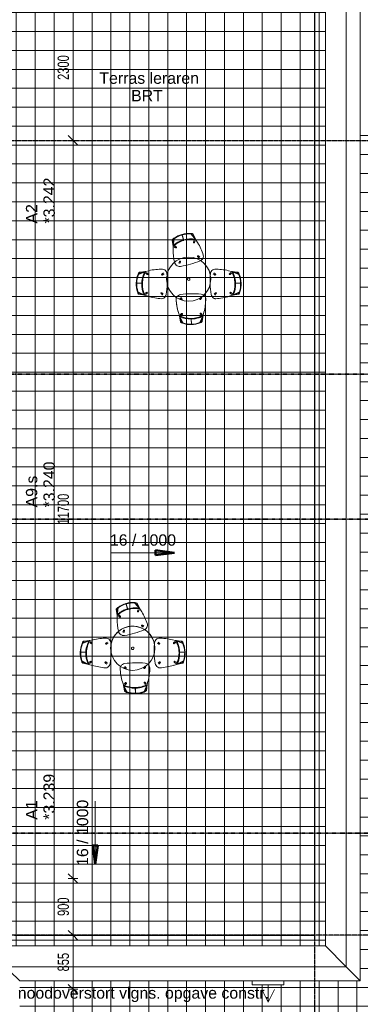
# Model space of a CAD drawing. Header units: millimetres. Extents: x -80560 to 110805, y -11020 to 52719.
# Tile 142 of 145: x 78816 to 84216, y 21507 to 37113. Entities that reach past the tile are written whole.
import ezdxf

# ---------------------------------------------------------------- set-up
doc = ezdxf.new("R2010")
doc.units = ezdxf.units.MM
doc.linetypes.add('CENTER2', pattern=[20, 8, -4, 4, -4])
doc.linetypes.add('DASHDOT2', pattern=[8, 4, -2, 0, -2])
for name, color, linetype, lineweight in [('A-ANNO-DIMS', 211, 'Continuous', 9), ('A-ANNO-DIMS-100', 211, 'Continuous', 9), ('A-ANNO-IDEN', 131, 'Continuous', 9), ('A-DETL-MBND', 5, 'Continuous', 18), ('A-FLOR', 192, 'Continuous', 18), ('A-FLOR-HRAL', 11, 'Continuous', 18), ('A-FLOR-PATT', 8, 'Continuous', 18), ('A-GENM', 13, 'Continuous', 18), ('A-GLAZ-IDEN', 152, 'Continuous', 18), ('A-WALL', 113, 'Continuous', 35), ('G-ANNO-DIMS', 111, 'Continuous', 9), ('G-ANNO-SYMB', 111, 'Continuous', 9), ('G-ANNO-TEXT', 231, 'Continuous', 9), ('I-FURN', 30, 'Continuous', 18), ('S-GRID', 1, 'Continuous', 9)]:
    doc.layers.add(name, color=color, linetype=linetype, lineweight=lineweight)
doc.styles.add('Arial', font='arial.ttf', dxfattribs={"height": 180})
doc.styles.add('Arial_5', font='arial.ttf', dxfattribs={"width": 0.7, "height": 180})
doc.dimstyles.new('n3o_1_8_4', dxfattribs={"dimscale": 304.8, "dimtxt": 183.646692, "dimasz": 0.492126, "dimexe": 0.246063, "dimexo": 0.0625, "dimgap": 0.032808, "dimtad": 1, "dimdec": 0, "dimdsep": 46, "dimtxsty": 'Arial_5', "dimblk1": 'OBLIQUE', "dimblk2": 'OBLIQUE', "dimsah": 1, "dimcen": 0.09, "dimdle": 0.246063, "dimazin": 0, "dimtfac": 1, "dimtdec": 4, "dimtix": 1, "dimtmove": 0, "dimatfit": 3, "dimfxl": 0.246063, "dimfxlon": 1, "dimtvp": 1, "dimtolj": 1, "dimtzin": 0, "dimarcsym": 2})

# ---------------------------------------------------------------- blocks, each defined once
blk = doc.blocks.new('Railing - Railing-30393943-DO_03 derde verdieping')
at = {"layer": 'A-FLOR-HRAL'}
for p, q in [((58597, 47648), (58597, 22602)), ((58602, 22597), (58602, 47653)), ((58597, 22602), (53841, 22602)), ((53841, 22597), (58602, 22597))]:
    blk.add_line(p, q, dxfattribs=at)
blk.add_open_spline([(58597, 22602), (58597, 22602), (58598, 22602), (58598, 22602), (58598, 22602), (58598, 22602), (58598, 22602), (58598, 22602), (58598, 22602), (58599, 22601), (58599, 22601), (58599, 22601), (58599, 22601), (58599, 22601), (58599, 22601), (58600, 22600), (58600, 22600), (58600, 22600), (58600, 22600), (58600, 22600), (58600, 22600), (58600, 22600), (58601, 22599), (58601, 22599), (58601, 22599), (58601, 22599), (58601, 22599), (58601, 22599), (58602, 22598), (58602, 22598), (58602, 22598), (58602, 22598), (58602, 22598), (58602, 22598), (58602, 22598), (58602, 22597), (58602, 22597)], degree=3, knots=[-1, -1, -1, -1, -0.916667, -0.875, -0.833333, -0.791667, -0.770833, -0.75, -0.708333, -0.6875, -0.666667, -0.645833, -0.625, -0.604167, -0.583333, -0.5625, -0.541667, -0.520833, -0.5, -0.479167, -0.458333, -0.4375, -0.416667, -0.395833, -0.375, -0.354167, -0.333333, -0.3125, -0.291667, -0.25, -0.229167, -0.208333, -0.166667, -0.125, -0.083333, 0, 0, 0, 0], dxfattribs=at)
blk = doc.blocks.new('82_FU_EHA_Small table-4 chairs - 3D-V4-DO_03 derde verdieping')
at = {"layer": 'I-FURN'}
for p, q in [((-248, 532), (-234, 648)), ((-229, 642), (-248, 519)), ((-107, 710), (-82, 626)), ((-104, 703), (-79, 616)), ((34, 725), (108, 635)), ((115, 623), (34, 717)), ((69, 708), (72, 715)), ((69, 708), (115, 623)), ((115, 623), (72, 715)), ((108, 635), (115, 623)), ((115, 623), (108, 635)), ((108, 635), (110, 632)), ((110, 632), (115, 623)), ((-261, 619), (-254, 615)), ((-261, 619), (-248, 519)), ((-254, 615), (-248, 519)), ((-248, 519), (-248, 532)), ((-248, 532), (-248, 519)), ((-248, 526), (-248, 532)), ((-248, 519), (-248, 526)), ((-248, 519), (-247, 467)), ((-247, 467), (-248, 519)), ((-231, 513), (-217, 503)), ((-208, 518), (-221, 528)), ((-217, 503), (-207, 496)), ((-196, 510), (-207, 518)), ((81, 600), (76, 588)), ((87, 616), (81, 601)), ((92, 582), (97, 594)), ((97, 594), (104, 609)), ((142, 579), (115, 623)), ((115, 623), (142, 579)), ((143, 353), (154, 346)), ((164, 360), (154, 368)), ((154, 346), (168, 336)), ((178, 350), (164, 360)), ((-150, 270), (-157, 254)), ((-145, 282), (-150, 270)), ((-140, 247), (-134, 263)), ((-134, 263), (-129, 275)), ((-802, 77), (-693, 119)), ((-680, 122), (-795, 74)), ((-680, 122), (-781, 111)), ((-775, 105), (-781, 111)), ((-680, 122), (-775, 105)), ((-693, 119), (-680, 122)), ((-680, 122), (-693, 119)), ((-693, 119), (-687, 121)), ((-687, 121), (-680, 122)), ((-671, 84), (-682, 94)), ((-630, 134), (-680, 122)), ((-680, 122), (-630, 134)), ((-671, 108), (-659, 97)), ((-659, 74), (-669, 83)), ((-658, 96), (-648, 88)), ((-425, 80), (-415, 88)), ((-415, 88), (-401, 98)), ((-404, 73), (-415, 66)), ((-390, 84), (-404, 73)), ((390, 84), (404, 73)), ((415, 88), (401, 98)), ((404, 73), (415, 66)), ((425, 80), (415, 88)), ((680, 122), (630, 134)), ((630, 134), (680, 122)), ((658, 96), (648, 88)), ((671, 108), (659, 97)), ((659, 74), (669, 83)), ((671, 84), (682, 94)), ((795, 74), (680, 122)), ((775, 105), (680, 122)), ((680, 122), (693, 119)), ((781, 111), (680, 122)), ((693, 119), (680, 122)), ((680, 122), (687, 121)), ((687, 121), (693, 119)), ((693, 119), (802, 77)), ((781, 111), (775, 105)), ((-744, -64), (-832, -61)), ((-734, -65), (-824, -62)), ((824, -62), (734, -65)), ((832, -61), (744, -64)), ((-707, -251), (-812, -202)), ((-805, -199), (-694, -255)), ((-793, -236), (-787, -231)), ((-793, -236), (-694, -255)), ((-694, -255), (-787, -231)), ((-694, -255), (-707, -251)), ((-707, -251), (-694, -255)), ((-703, -252), (-707, -251)), ((-694, -255), (-703, -252)), ((-694, -227), (-681, -217)), ((-694, -255), (-644, -271)), ((-644, -271), (-694, -255)), ((-669, -231), (-683, -241)), ((-680, -216), (-669, -209)), ((-659, -223), (-669, -231)), ((-426, -239), (-436, -231)), ((-413, -251), (-426, -239)), ((-425, -217), (-415, -226)), ((-415, -226), (-402, -237)), ((-139, -300), (-128, -313)), ((-114, -302), (-125, -288)), ((-106, -312), (-114, -302)), ((185, -296), (177, -307)), ((187, -294), (185, -296)), ((196, -283), (187, -294)), ((192, -318), (200, -307)), ((200, -307), (210, -293)), ((233, -249), (232, -249)), ((232, -249), (233, -249)), ((415, -226), (402, -237)), ((413, -251), (426, -239)), ((425, -217), (415, -226)), ((426, -239), (436, -231)), ((644, -271), (694, -255)), ((694, -255), (644, -271)), ((659, -223), (669, -231)), ((680, -216), (669, -209)), ((669, -231), (683, -241)), ((694, -227), (681, -217)), ((694, -255), (805, -199)), ((787, -231), (694, -255)), ((694, -255), (793, -236)), ((707, -251), (694, -255)), ((694, -255), (707, -251)), ((703, -252), (694, -255)), ((707, -251), (703, -252)), ((812, -202), (707, -251)), ((787, -231), (793, -236)), ((-128, -313), (-120, -323)), ((-163, -530), (-148, -580)), ((-148, -580), (-163, -530)), ((-148, -580), (-131, -680)), ((-148, -580), (-94, -692)), ((-125, -674), (-148, -580)), ((-144, -593), (-148, -580)), ((-148, -580), (-144, -593)), ((-145, -589), (-148, -580)), ((-144, -593), (-145, -589)), ((-97, -699), (-144, -593)), ((-124, -556), (-134, -569)), ((-116, -545), (-124, -556)), ((-120, -580), (-110, -567)), ((-109, -567), (-101, -556)), ((43, -713), (41, -623)), ((179, -687), (229, -573)), ((182, -551), (190, -561)), ((226, -586), (182, -694)), ((191, -562), (201, -575)), ((204, -550), (196, -540)), ((215, -563), (204, -550)), ((210, -668), (229, -573)), ((216, -673), (229, -573)), ((229, -573), (226, -586)), ((226, -586), (229, -573)), ((228, -580), (226, -586)), ((229, -573), (228, -580)), ((229, -573), (242, -523)), ((242, -523), (229, -573)), ((-125, -674), (-131, -680)), ((43, -721), (42, -633)), ((216, -673), (210, -668))]:
    blk.add_line(p, q, dxfattribs=at)
for centre, radius, start, end in [((-175, 566), 101, 125.7657, 148.4999), ((-175, 566), 93, 125.7657, 148.2826), ((11, 309), 418, 106.2776, 125.7657), ((11, 309), 410, 106.2826, 125.7657), ((36, 222), 420, 106.2764, 123.7287), ((36, 222), 420, 106.2764, 123.7287), ((36, 222), 420, 106.2764, 123.7287), ((7, 308), 418, 86.2826, 105.7707), ((7, 308), 410, 86.2826, 105.7657), ((32, 221), 420, 79.7399, 105.7719), ((32, 221), 420, 79.7399, 105.7719), ((32, 221), 420, 79.7399, 105.7719), ((32, 221), 410, 78.3338, 105.7657), ((28, 625), 101, 63.7657, 86.2826), ((28, 625), 93, 64.0018, 86.2826), ((36, 222), 410, 106.2826, 133.7146), ((36, 222), 420, 123.8763, 132.3112), ((36, 222), 420, 123.8763, 132.3112), ((36, 222), 420, 123.8763, 132.3112), ((-202, 503), 9, 16.0242, 196.0242), ((-202, 503), 9, 196.0242, 16.0242), ((84, 585), 9, 16.0242, 196.0242), ((84, 585), 9, 196.0242, 16.0242), ((-634, 106), 909, 17.6731, 31.3747), ((-634, 106), 909, 17.6731, 31.3747), ((0, 0), 350, 360, 180), ((0, 0), 350, 0, 180), ((661, 478), 909, 180.6736, 193.298), ((661, 478), 909, 180.6736, 193.298), ((149, 360), 9, 16.0242, 196.0242), ((149, 360), 9, 196.0242, 16.0242), ((151, 368), 81.7, 295.7235, 319.1022), ((151, 368), 81.7, 295.7235, 319.1022), ((161, 365), 72.5, 315.1885, 12.8598), ((161, 365), 72.5, 315.1885, 12.8598), ((-420, -750), 909, 89.6248, 103.3264), ((-420, -750), 909, 89.6248, 103.3264), ((-421, 87), 72.5, 27.1402, 84.8115), ((-421, 87), 72.5, 27.1402, 84.8115), ((661, 478), 909, 193.298, 194.3752), ((661, 478), 909, 193.298, 194.3752), ((-151, 276), 72.5, 199.1885, 256.8598), ((-151, 276), 72.5, 199.1885, 256.8598), ((-143, 283), 81.7, 252.9461, 279.1022), ((-143, 283), 81.7, 252.9461, 279.1022), ((-137, 278), 9, 16.0242, 196.0242), ((-137, 278), 9, 196.0242, 16.0242), ((-337, 1494), 1308, 279.1022, 286.2565), ((-337, 1494), 1308, 279.1022, 286.2565), ((-327, 1497), 1308, 285.7918, 292.9461), ((-327, 1497), 1308, 285.7918, 292.9461), ((151, 368), 81.7, 293.1984, 295.7235), ((151, 368), 81.7, 293.1984, 295.7235), ((421, 87), 72.5, 95.1885, 152.8598), ((421, 87), 72.5, 95.1885, 152.8598), ((420, -750), 909, 76.6736, 90.3752), ((420, -750), 909, 76.6736, 90.3752), ((-414, -78), 418, 158.2343, 177.7224), ((-414, -78), 410, 158.2343, 177.7174), ((-709, 40), 101, 135.5001, 158.2343), ((-709, 40), 93, 135.7174, 158.2343), ((-324, -81), 420, 160.2713, 177.7236), ((-324, -81), 420, 160.2713, 177.7236), ((-324, -81), 420, 160.2713, 177.7236), ((-324, -81), 410, 150.2854, 177.7174), ((-324, -81), 420, 156.7923, 160.1237), ((-324, -81), 420, 156.7923, 160.1237), ((-324, -81), 420, 156.7923, 160.1237), ((-324, -81), 420, 151.6888, 156.6428), ((-324, -81), 420, 151.6888, 156.6428), ((-324, -81), 420, 151.6888, 156.6428), ((-653, 81), 9, 87.9758, 267.9758), ((-653, 81), 9, 267.9758, 87.9758), ((-420, 73), 9, 87.9758, 267.9758), ((-420, 73), 9, 267.9758, 87.9758), ((-426, 78), 81.7, 4.8978, 31.0539), ((-426, 78), 81.7, 4.8978, 31.0539), ((0, 0), 350, 180, 360), ((-1648, -27), 1308, 4.039, 4.8978), ((-1648, -27), 1308, 4.039, 4.8978), ((-1648, -27), 1308, 357.9125, 4.039), ((-1648, -27), 1308, 357.9125, 4.039), ((0, 0), 20, 63.5458, 180), ((0, 0), 20, 180, 240), ((0, 0), 20, 360, 60), ((1648, -27), 1308, 175.961, 182.0875), ((1648, -27), 1308, 175.961, 182.0875), ((1648, -27), 1308, 175.1022, 175.961), ((1648, -27), 1308, 175.1022, 175.961), ((426, 78), 81.7, 148.9461, 175.1022), ((426, 78), 81.7, 148.9461, 175.1022), ((420, 73), 9, 92.0242, 272.0242), ((420, 73), 9, 272.0242, 92.0242), ((653, 81), 9, 92.0242, 272.0242), ((653, 81), 9, 272.0242, 92.0242), ((324, -81), 410, 2.2826, 29.7146), ((324, -81), 420, 23.3572, 28.3112), ((324, -81), 420, 23.3572, 28.3112), ((324, -81), 420, 23.3572, 28.3112), ((324, -81), 420, 19.8763, 23.2077), ((324, -81), 420, 19.8763, 23.2077), ((324, -81), 420, 19.8763, 23.2077), ((324, -81), 420, 2.2764, 19.7287), ((324, -81), 420, 2.2764, 19.7287), ((324, -81), 420, 2.2764, 19.7287), ((709, 40), 93, 21.7657, 44.2826), ((709, 40), 101, 21.7657, 44.4999), ((414, -78), 410, 2.2826, 21.7657), ((414, -78), 418, 2.2776, 21.7657), ((-414, -74), 418, 178.2293, 197.7174), ((-414, -74), 410, 178.2343, 197.7174), ((-324, -77), 420, 178.2281, 203.9644), ((-324, -77), 420, 178.2281, 203.9644), ((-324, -77), 420, 178.2281, 203.9644), ((-324, -77), 410, 178.2343, 205.6662), ((-1648, -38), 1308, 351.0539, 358.2082), ((-1648, -38), 1308, 351.0539, 358.2082), ((0, 0), 350, 180, 360), ((-1648, -27), 1308, 357.7435, 357.9125), ((-1648, -27), 1308, 357.7435, 357.9125), ((0, 0), 20, 243.5458, 360), ((1648, -27), 1308, 182.0875, 182.2565), ((1648, -27), 1308, 182.0875, 182.2565), ((1648, -38), 1308, 181.7918, 188.9461), ((1648, -38), 1308, 181.7918, 188.9461), ((324, -77), 410, 334.3338, 1.7657), ((324, -77), 420, 336.0356, 1.7719), ((324, -77), 420, 336.0356, 1.7719), ((324, -77), 420, 336.0356, 1.7719), ((414, -74), 410, 342.2826, 1.7657), ((414, -74), 418, 342.2826, 1.7707), ((-716, -171), 101, 197.7174, 220.2343), ((-716, -171), 93, 197.7174, 219.9982), ((-664, -216), 9, 87.9758, 267.9758), ((-664, -216), 9, 267.9758, 87.9758), ((-373, 597), 909, 252.6253, 266.3269), ((-373, 597), 909, 252.6253, 266.3269), ((-431, -224), 9, 87.9758, 267.9758), ((-431, -224), 9, 267.9758, 87.9758), ((-432, -238), 72.5, 271.1402, 328.8115), ((-432, -238), 72.5, 271.1402, 328.8115), ((-437, -228), 81.7, 324.8978, 351.0539), ((-437, -228), 81.7, 324.8978, 351.0539), ((-126, -319), 72.5, 157.0017, 177.8598), ((-126, -319), 72.5, 163.442, 177.8598), ((-126, -319), 72.5, 157.0017, 163.442), ((-126, -319), 72.5, 120.1885, 157.0017), ((-126, -319), 72.5, 120.1885, 157.0017), ((-117, -324), 81.7, 97.9461, 124.1022), ((-117, -324), 81.7, 97.9461, 124.1022), ((53, -1538), 1308, 90.7918, 97.9461), ((53, -1538), 1308, 90.7918, 97.9461), ((-113, -317), 9, 1.0242, 181.0242), ((63, -1538), 1308, 84.1022, 91.2565), ((63, -1538), 1308, 84.1022, 91.2565), ((185, -312), 9, 1.0242, 181.0242), ((185, -312), 9, 181.0242, 1.0242), ((189, -318), 81.7, 57.9461, 84.1022), ((189, -318), 81.7, 57.9461, 84.1022), ((198, -313), 72.5, 55.5155, 61.0516), ((198, -313), 72.5, 55.5155, 61.0516), ((198, -313), 72.5, 4.1885, 55.5155), ((198, -313), 72.5, 4.1885, 55.5155), ((-638, -298), 909, 345.6736, 359.3752), ((-638, -298), 909, 345.6736, 359.3752), ((437, -228), 81.7, 188.9461, 215.1022), ((437, -228), 81.7, 188.9461, 202.0242), ((437, -228), 81.7, 202.0242, 215.1022), ((432, -238), 72.5, 211.1885, 268.8598), ((432, -238), 72.5, 211.1885, 225.6063), ((432, -238), 72.5, 225.6063, 240.0242), ((432, -238), 72.5, 240.0242, 254.442), ((432, -238), 72.5, 254.442, 268.8598), ((431, -224), 9, 92.0242, 272.0242), ((431, -224), 9, 272.0242, 92.0242), ((373, 597), 909, 273.6731, 287.3747), ((373, 597), 909, 273.6731, 287.3747), ((664, -216), 9, 92.0242, 272.0242), ((664, -216), 9, 272.0242, 92.0242), ((716, -171), 93, 320.0018, 342.2826), ((716, -171), 101, 319.7657, 342.2826), ((709, -274), 909, 182.6731, 196.3747), ((709, -274), 909, 182.6731, 187.2403), ((709, -274), 909, 187.2403, 191.8075), ((709, -274), 909, 191.8075, 196.3747), ((-113, -317), 9, 181.0242, 219.3146), ((-113, -317), 9, 227.9733, 1.0242), ((36, -213), 410, 243.3338, 270.7657), ((36, -213), 420, 244.7399, 270.7719), ((36, -213), 420, 244.7399, 270.7719), ((36, -213), 420, 244.7399, 270.7719), ((-108, -551), 9, 1.0242, 181.0242), ((-108, -551), 9, 181.0242, 1.0242), ((32, -213), 410, 271.2826, 298.7146), ((32, -213), 420, 271.2764, 288.7287), ((32, -213), 420, 271.2764, 288.7287), ((32, -213), 420, 271.2764, 288.7287), ((32, -213), 420, 288.8763, 297.3112), ((32, -213), 420, 288.8763, 297.3112), ((32, -213), 420, 288.8763, 297.3112), ((189, -546), 9, 1.0242, 181.0242), ((189, -546), 9, 181.0242, 1.0242), ((-64, -604), 101, 228.7657, 251.2826), ((-64, -604), 93, 229.0018, 251.2826), ((38, -303), 418, 251.2826, 270.7707), ((38, -303), 410, 251.2826, 270.7657), ((34, -303), 410, 271.2826, 290.7657), ((34, -303), 418, 271.2776, 290.7657), ((146, -600), 93, 290.7657, 313.2826), ((146, -600), 101, 290.7657, 313.4999)]:
    blk.add_arc(centre, radius, start, end, dxfattribs=at)
blk = doc.blocks.new('82_FU_EHA_Small table-4 chairs - 3D-V5-DO_03 derde verdieping')
at = {"layer": 'I-FURN'}
for p, q in [((-248, 532), (-234, 648)), ((-229, 642), (-248, 519)), ((-107, 710), (-82, 626)), ((-104, 703), (-79, 616)), ((34, 725), (108, 635)), ((115, 623), (34, 717)), ((69, 708), (72, 715)), ((69, 708), (115, 623)), ((115, 623), (72, 715)), ((108, 635), (115, 623)), ((115, 623), (108, 635)), ((108, 635), (110, 632)), ((110, 632), (115, 623)), ((-261, 619), (-254, 615)), ((-261, 619), (-248, 519)), ((-254, 615), (-248, 519)), ((-248, 519), (-248, 532)), ((-248, 532), (-248, 519)), ((-248, 526), (-248, 532)), ((-248, 519), (-248, 526)), ((-248, 519), (-247, 467)), ((-247, 467), (-248, 519)), ((-231, 513), (-217, 503)), ((-208, 518), (-221, 528)), ((-217, 503), (-207, 496)), ((-196, 510), (-207, 518)), ((81, 600), (76, 588)), ((87, 616), (81, 602)), ((92, 582), (97, 594)), ((97, 594), (104, 609)), ((142, 579), (115, 623)), ((115, 623), (142, 579)), ((143, 353), (154, 346)), ((164, 360), (154, 368)), ((154, 346), (168, 336)), ((178, 350), (164, 360)), ((-151, 269), (-157, 254)), ((-145, 282), (-151, 269)), ((-140, 247), (-134, 263)), ((-134, 263), (-129, 275)), ((-802, 77), (-738, 102)), ((-680, 122), (-795, 74)), ((-680, 122), (-781, 111)), ((-775, 105), (-781, 111)), ((-680, 122), (-775, 105)), ((-737, 102), (-693, 119)), ((-693, 119), (-680, 122)), ((-680, 122), (-693, 119)), ((-693, 119), (-687, 121)), ((-687, 121), (-680, 122)), ((-670, 83), (-682, 94)), ((-630, 134), (-680, 122)), ((-680, 122), (-630, 134)), ((-671, 108), (-659, 97)), ((-659, 74), (-669, 83)), ((-658, 96), (-648, 88)), ((-425, 80), (-415, 88)), ((-415, 88), (-401, 98)), ((-404, 73), (-415, 66)), ((-390, 83), (-404, 73)), ((390, 83), (404, 73)), ((415, 88), (401, 98)), ((404, 73), (415, 66)), ((425, 80), (415, 88)), ((680, 122), (630, 134)), ((630, 134), (680, 122)), ((658, 96), (648, 88)), ((671, 108), (659, 97)), ((659, 74), (669, 83)), ((670, 83), (682, 94)), ((795, 74), (680, 122)), ((775, 105), (680, 122)), ((680, 122), (693, 119)), ((781, 111), (680, 122)), ((693, 119), (680, 122)), ((680, 122), (687, 121)), ((687, 121), (693, 119)), ((693, 119), (700, 117)), ((700, 117), (737, 102)), ((738, 102), (802, 77)), ((781, 111), (775, 105)), ((-744, -64), (-832, -61)), ((-734, -65), (-824, -62)), ((824, -62), (734, -65)), ((832, -61), (744, -64)), ((-707, -251), (-812, -202)), ((-805, -199), (-694, -255)), ((-793, -236), (-787, -231)), ((-793, -236), (-694, -255)), ((-694, -255), (-787, -231)), ((-694, -255), (-707, -251)), ((-707, -251), (-694, -255)), ((-703, -252), (-707, -251)), ((-694, -255), (-703, -252)), ((-694, -227), (-681, -217)), ((-694, -255), (-644, -271)), ((-644, -271), (-694, -255)), ((-670, -232), (-683, -241)), ((-680, -216), (-669, -209)), ((-659, -223), (-670, -231)), ((-426, -239), (-436, -231)), ((-413, -251), (-426, -239)), ((-425, -217), (-415, -226)), ((-415, -226), (-402, -237)), ((-139, -300), (-128, -313)), ((-114, -302), (-125, -288)), ((-106, -312), (-114, -302)), ((185, -296), (177, -307)), ((187, -294), (185, -296)), ((196, -283), (187, -294)), ((192, -318), (200, -307)), ((200, -307), (210, -293)), ((415, -226), (402, -237)), ((413, -251), (426, -239)), ((425, -217), (415, -226)), ((426, -239), (436, -231)), ((644, -271), (694, -255)), ((694, -255), (644, -271)), ((659, -223), (670, -231)), ((680, -216), (669, -209)), ((670, -232), (683, -241)), ((694, -227), (681, -217)), ((694, -255), (805, -199)), ((787, -231), (694, -255)), ((694, -255), (793, -236)), ((707, -251), (694, -255)), ((694, -255), (707, -251)), ((703, -252), (694, -255)), ((707, -251), (703, -252)), ((812, -202), (707, -251)), ((787, -231), (793, -236)), ((-128, -313), (-120, -323)), ((-163, -530), (-148, -580)), ((-148, -580), (-163, -530)), ((-148, -580), (-131, -680)), ((-148, -580), (-94, -692)), ((-125, -674), (-148, -580)), ((-144, -593), (-148, -580)), ((-148, -580), (-144, -593)), ((-145, -589), (-148, -580)), ((-144, -593), (-145, -589)), ((-97, -699), (-144, -593)), ((-131, -565), (-134, -569)), ((-124, -556), (-130, -564)), ((-116, -545), (-124, -556)), ((-120, -580), (-110, -567)), ((-109, -567), (-101, -556)), ((43, -713), (41, -623)), ((179, -687), (229, -573)), ((182, -551), (190, -561)), ((224, -593), (182, -694)), ((191, -562), (201, -575)), ((204, -550), (196, -540)), ((215, -563), (204, -550)), ((210, -668), (229, -573)), ((216, -673), (229, -573)), ((226, -586), (224, -593)), ((229, -573), (226, -586)), ((226, -586), (229, -573)), ((228, -580), (226, -586)), ((229, -573), (228, -580)), ((229, -573), (242, -523)), ((242, -523), (229, -573)), ((-125, -674), (-131, -680)), ((43, -721), (42, -633)), ((216, -673), (210, -668))]:
    blk.add_line(p, q, dxfattribs=at)
for centre, radius, start, end in [((-175, 566), 101, 125.7657, 148.4999), ((-175, 566), 93, 125.7657, 148.2826), ((11, 309), 418, 106.2776, 125.7657), ((11, 309), 410, 106.2826, 125.7657), ((36, 222), 420, 106.2764, 115.3417), ((36, 222), 420, 106.2764, 115.3417), ((36, 222), 420, 106.2764, 115.3417), ((7, 308), 418, 86.2826, 105.7707), ((7, 308), 410, 86.2826, 105.7657), ((32, 221), 420, 88.9928, 105.7719), ((32, 221), 420, 88.9928, 105.7719), ((32, 221), 420, 88.9928, 105.7719), ((32, 221), 410, 78.3338, 105.7657), ((28, 625), 101, 63.7657, 86.2826), ((28, 625), 93, 64.0018, 86.2826), ((32, 221), 420, 79.7399, 88.9754), ((32, 221), 420, 79.7399, 88.9754), ((32, 221), 420, 79.7399, 88.9754), ((36, 222), 410, 106.2826, 133.7146), ((36, 222), 420, 123.8763, 132.3112), ((36, 222), 420, 123.8763, 132.3112), ((36, 222), 420, 123.8763, 132.3112), ((-202, 503), 9, 16.0242, 196.0242), ((-202, 503), 9, 196.0242, 16.0242), ((36, 222), 420, 115.3798, 123.7287), ((36, 222), 420, 115.3798, 123.7287), ((36, 222), 420, 115.3798, 123.7287), ((84, 585), 9, 16.0242, 196.0242), ((84, 585), 9, 196.0242, 16.0242), ((-634, 106), 909, 17.6731, 31.3747), ((-634, 106), 909, 17.6731, 31.3747), ((0, 0), 350, 360, 180), ((0, 0), 350, 0, 137.6471), ((661, 478), 909, 180.6736, 193.2967), ((661, 478), 909, 180.6736, 193.2967), ((149, 360), 9, 16.0242, 196.0242), ((149, 360), 9, 196.0242, 16.0242), ((151, 368), 81.7, 295.7235, 319.1022), ((151, 368), 81.7, 295.7235, 319.1022), ((161, 365), 72.5, 315.1885, 12.8598), ((161, 365), 72.5, 315.1885, 12.8598), ((-420, -750), 909, 89.6248, 103.3264), ((-420, -750), 909, 89.6248, 103.3264), ((-421, 87), 72.5, 27.1402, 84.8115), ((-421, 87), 72.5, 27.1402, 84.8115), ((0, 0), 350, 148.2353, 158.8235), ((0, 0), 350, 137.6471, 148.2353), ((661, 478), 909, 193.298, 194.3752), ((661, 478), 909, 193.298, 194.3752), ((-151, 276), 72.5, 199.1885, 256.8598), ((-151, 276), 72.5, 199.1885, 256.8598), ((-143, 283), 81.7, 252.9461, 279.1022), ((-143, 283), 81.7, 252.9461, 279.1022), ((-137, 278), 9, 16.0242, 196.0242), ((-137, 278), 9, 196.0242, 16.0242), ((-337, 1494), 1308, 279.1022, 286.2565), ((-337, 1494), 1308, 279.1022, 286.2565), ((-327, 1497), 1308, 285.7918, 292.9461), ((-327, 1497), 1308, 285.7918, 292.9461), ((151, 368), 81.7, 293.1984, 295.7235), ((151, 368), 81.7, 293.1984, 295.7235), ((421, 87), 72.5, 95.1885, 152.8598), ((421, 87), 72.5, 95.1885, 152.8598), ((420, -750), 909, 76.6736, 90.3752), ((420, -750), 909, 76.6736, 90.3752), ((-414, -78), 418, 158.2343, 177.7224), ((-414, -78), 410, 158.2343, 177.7174), ((-709, 40), 101, 135.5001, 158.2343), ((-709, 40), 93, 135.7174, 158.2343), ((-324, -81), 420, 160.2713, 177.7236), ((-324, -81), 420, 160.2713, 177.7236), ((-324, -81), 420, 160.2713, 177.7236), ((-324, -81), 410, 150.2854, 177.7174), ((-324, -81), 420, 151.6888, 160.1237), ((-324, -81), 420, 151.6888, 160.1237), ((-324, -81), 420, 151.6888, 160.1237), ((-653, 81), 9, 87.9758, 267.9758), ((-653, 81), 9, 267.9758, 87.9758), ((-420, 73), 9, 87.9758, 267.9758), ((-420, 73), 9, 267.9758, 87.9758), ((-426, 78), 81.7, 4.8978, 31.0539), ((-426, 78), 81.7, 4.8978, 31.0539), ((0, 0), 350, 169.4118, 180), ((0, 0), 350, 180, 360), ((-1648, -27), 1308, 4.039, 4.8978), ((-1648, -27), 1308, 4.039, 4.8978), ((0, 0), 350, 158.8235, 169.4118), ((-1648, -27), 1308, 357.9125, 4.039), ((-1648, -27), 1308, 357.9125, 4.039), ((0, 0), 20, 165, 180), ((0, 0), 20, 180, 240), ((0, 0), 20, 150, 165), ((0, 0), 20, 63.5458, 150), ((0, 0), 20, 360, 60), ((1648, -27), 1308, 175.961, 182.0875), ((1648, -27), 1308, 175.961, 182.0875), ((1648, -27), 1308, 175.1022, 175.961), ((1648, -27), 1308, 175.1022, 175.961), ((426, 78), 81.7, 148.9461, 175.1022), ((426, 78), 81.7, 148.9461, 175.1022), ((420, 73), 9, 92.0242, 272.0242), ((420, 73), 9, 272.0242, 92.0242), ((653, 81), 9, 92.0242, 272.0242), ((653, 81), 9, 272.0242, 92.0242), ((324, -81), 410, 2.2826, 29.7146), ((324, -81), 420, 19.8763, 28.3112), ((324, -81), 420, 19.8763, 28.3112), ((324, -81), 420, 19.8763, 28.3112), ((324, -81), 420, 2.2764, 19.7287), ((324, -81), 420, 2.2764, 19.7287), ((324, -81), 420, 2.2764, 19.7287), ((709, 40), 93, 21.7657, 44.2826), ((709, 40), 101, 21.7657, 44.4999), ((414, -78), 410, 2.2826, 21.7657), ((414, -78), 418, 2.2776, 21.7657), ((-414, -74), 418, 178.2293, 197.7174), ((-414, -74), 410, 178.2343, 197.7174), ((-324, -77), 420, 178.2281, 186.5104), ((-324, -77), 420, 178.2281, 186.5104), ((-324, -77), 420, 178.2281, 204.2601), ((-324, -77), 420, 186.5163, 204.2601), ((-324, -77), 420, 186.5163, 204.2601), ((-324, -77), 410, 178.2343, 205.6662), ((-1648, -38), 1308, 351.0539, 358.2082), ((-1648, -38), 1308, 351.0539, 358.2082), ((0, 0), 350, 180, 360), ((-1648, -27), 1308, 357.7435, 357.9125), ((-1648, -27), 1308, 357.7435, 357.9125), ((0, 0), 20, 243.5458, 360), ((1648, -27), 1308, 182.0875, 182.2565), ((1648, -27), 1308, 182.0875, 182.2565), ((1648, -38), 1308, 181.7918, 188.9461), ((1648, -38), 1308, 181.7918, 188.9461), ((324, -77), 410, 334.3338, 1.7657), ((324, -77), 420, 335.7399, 1.7719), ((324, -77), 420, 335.7399, 353.4837), ((324, -77), 420, 344.3197, 353.0458), ((324, -77), 420, 353.4896, 1.7719), ((324, -77), 420, 353.4896, 1.7719), ((324, -77), 420, 353.0458, 353.4837), ((414, -74), 410, 342.2826, 1.7657), ((414, -74), 418, 342.2826, 1.7707), ((-716, -171), 101, 197.7174, 220.2343), ((-716, -171), 93, 197.7174, 219.9982), ((-664, -216), 9, 87.9758, 267.9758), ((-664, -216), 9, 267.9758, 87.9758), ((-373, 597), 909, 252.6253, 266.3269), ((-373, 597), 909, 252.6253, 266.3269), ((-431, -224), 9, 87.9758, 267.9758), ((-431, -224), 9, 267.9758, 87.9758), ((-432, -238), 72.5, 271.1402, 328.8115), ((-432, -238), 72.5, 271.1402, 328.8115), ((-437, -228), 81.7, 324.8978, 351.0539), ((-437, -228), 81.7, 324.8978, 351.0539), ((-126, -319), 72.5, 157.0017, 177.8598), ((-126, -319), 72.5, 157.0017, 177.8598), ((-126, -319), 72.5, 120.1885, 157.0017), ((-126, -319), 72.5, 120.1885, 157.0017), ((-117, -324), 81.7, 97.9461, 124.1022), ((-117, -324), 81.7, 97.9461, 124.1022), ((53, -1538), 1308, 90.7918, 97.9461), ((53, -1538), 1308, 90.7918, 97.9461), ((-113, -317), 9, 1.0242, 181.0242), ((63, -1538), 1308, 84.1022, 91.2565), ((63, -1538), 1308, 84.1022, 91.2565), ((185, -312), 9, 1.0242, 181.0242), ((185, -312), 9, 181.0242, 1.0242), ((189, -318), 81.7, 57.9461, 84.1022), ((189, -318), 81.7, 57.9461, 84.1022), ((198, -313), 72.5, 55.5155, 61.0516), ((198, -313), 72.5, 55.5155, 61.0516), ((198, -313), 72.5, 4.1885, 55.5155), ((198, -313), 72.5, 4.1885, 55.5155), ((-638, -298), 909, 345.6736, 359.3752), ((-638, -298), 909, 345.6736, 359.3752), ((437, -228), 81.7, 188.9461, 215.1022), ((437, -228), 81.7, 188.9461, 215.1022), ((432, -238), 72.5, 211.1885, 268.8598), ((432, -238), 72.5, 211.1885, 268.8598), ((431, -224), 9, 92.0242, 272.0242), ((431, -224), 9, 272.0242, 92.0242), ((373, 597), 909, 273.6731, 287.3747), ((373, 597), 909, 273.6731, 287.3747), ((664, -216), 9, 92.0242, 272.0242), ((664, -216), 9, 272.0242, 92.0242), ((324, -77), 420, 335.7399, 344.3197), ((716, -171), 93, 320.0018, 342.2826), ((716, -171), 101, 319.7657, 342.2826), ((709, -274), 909, 182.6731, 196.3747), ((709, -274), 909, 182.6731, 196.3747), ((-113, -317), 9, 181.0242, 219.3146), ((-113, -317), 9, 227.9733, 1.0242), ((36, -213), 410, 243.3338, 270.7657), ((36, -213), 420, 244.7399, 262.0458), ((36, -213), 420, 244.7399, 270.7719), ((36, -213), 420, 244.7399, 270.7719), ((-108, -551), 9, 1.0242, 181.0242), ((-108, -551), 9, 181.0242, 1.0242), ((32, -213), 410, 271.2826, 298.7146), ((32, -213), 420, 271.2764, 288.7287), ((32, -213), 420, 280.0025, 288.7287), ((32, -213), 420, 280.0025, 288.7287), ((32, -213), 420, 288.8763, 297.3112), ((32, -213), 420, 288.8763, 297.3112), ((32, -213), 420, 288.8763, 297.3112), ((189, -546), 9, 1.0242, 181.0242), ((189, -546), 9, 181.0242, 1.0242), ((-64, -604), 101, 228.7657, 251.2826), ((-64, -604), 93, 229.0018, 251.2826), ((38, -303), 418, 251.2826, 270.7707), ((38, -303), 410, 251.2826, 270.7657), ((36, -213), 420, 262.0458, 270.7719), ((32, -213), 420, 271.2764, 280.0025), ((32, -213), 420, 271.2764, 280.0025), ((34, -303), 410, 271.2826, 290.7657), ((34, -303), 418, 271.2776, 290.7657), ((146, -600), 93, 290.7657, 313.2826), ((146, -600), 101, 290.7657, 313.4999)]:
    blk.add_arc(centre, radius, start, end, dxfattribs=at)
blk = doc.blocks.new('Basic Wall _ 41_WA_n3o_cladding_vertikaal_random_100mm_oorspronkelijk - ___-31301052-DO_03 derde verdieping')
at = {"layer": 'A-WALL', "lineweight": 18}
for p, q in [((59321, 48371), (59321, 21879)), ((59321, 21879), (59099, 22101))]:
    blk.add_line(p, q, dxfattribs=at)
blk = doc.blocks.new('Basic Wall _ 41_WA_n3o_cladding_vertikaal_random_100mm_oorspronkelijk - ___-31301054-DO_03 derde verdieping')
at = {"layer": 'A-WALL', "lineweight": 18}
for p, q in [((53921, 21879), (53766, 22034)), ((59099, 22101), (59321, 21879)), ((59321, 21879), (53921, 21879))]:
    blk.add_line(p, q, dxfattribs=at)
blk = doc.blocks.new('41_gen_mod_n3o_dakrand profiel - waterslag_roval_type barok_b 250-32989891-DO_03 derde verdieping')
at = {"layer": 'A-GENM'}
for p, q in [((2700, 0), (2370, 330)), ((-2633, 0), (2700, 0))]:
    blk.add_line(p, q, dxfattribs=at)
blk = doc.blocks.new('41_gen_mod_n3o_dakrand profiel - waterslag_roval_type barok_b 250-32989476-DO_03 derde verdieping')
at = {"layer": 'A-GENM'}
for p, q in [((-12694, 330), (-13024, 0)), ((-13024, 0), (13024, 0))]:
    blk.add_line(p, q, dxfattribs=at)
blk = doc.blocks.new('52_noodoverstort - noodoverstort 100x500-4930186-DO_03 derde verdieping')
at = {"layer": 'A-GENM'}
for p, q in [((-250, -262), (-250, -325)), ((250, -325), (250, -262)), ((-250, -325), (250, -325)), ((-100, -400), (0, -600)), ((0, -325), (0, -600)), ((0, -600), (100, -400))]:
    blk.add_line(p, q, dxfattribs=at)
blk = doc.blocks.new('DIMBLOCK628-DO_03 derde verdieping')
at = {"layer": 'A-ANNO-DIMS-100'}
for p, q in [((79661, 37500), (79586, 37575)), ((79586, 37500), (79736, 37500)), ((79661, 37500), (79586, 37500)), ((79661, 37500), (79661, 35200)), ((79661, 37500), (79736, 37425)), ((79661, 35200), (79586, 35275)), ((79736, 35200), (79586, 35200)), ((79661, 35200), (79736, 35125)), ((79661, 35200), (79736, 35200))]:
    blk.add_line(p, q, dxfattribs=at)
at = {"layer": 'A-ANNO-DIMS-100', "color": 0, "insert": (79417, 36158), "char_height": 180, "width": 461.09, "attachment_point": 1, "rotation": 90, "line_spacing_factor": 0.941778, "style": 'Arial_5'}
blk.add_mtext('2300', dxfattribs=at)
blk = doc.blocks.new('_Oblique')
at = {"color": 0, "linetype": 'ByBlock', "lineweight": -2}
blk.add_line((-0.5, -0.5), (0.5, 0.5), dxfattribs=at)
blk = doc.blocks.new('DIMBLOCK629-DO_03 derde verdieping')
at = {"layer": 'A-ANNO-DIMS-100'}
for p, q in [((79661, 35200), (79586, 35275)), ((79736, 35200), (79586, 35200)), ((79661, 35200), (79661, 23500)), ((79661, 35200), (79736, 35125)), ((79661, 35200), (79736, 35200)), ((79661, 23500), (79586, 23575)), ((79586, 23500), (79736, 23500)), ((79661, 23500), (79586, 23500)), ((79661, 23500), (79736, 23425))]:
    blk.add_line(p, q, dxfattribs=at)
at = {"layer": 'A-ANNO-DIMS-100', "color": 0, "insert": (79417, 29110), "char_height": 180, "width": 576.37, "attachment_point": 1, "rotation": 90, "line_spacing_factor": 0.941778, "style": 'Arial_5'}
blk.add_mtext('11700', dxfattribs=at)
blk = doc.blocks.new('DIMBLOCK630-DO_03 derde verdieping')
at = {"layer": 'A-ANNO-DIMS-100'}
for p, q in [((79661, 23500), (79586, 23575)), ((79586, 23500), (79736, 23500)), ((79661, 23500), (79586, 23500)), ((79661, 23500), (79661, 22600)), ((79661, 23500), (79736, 23425)), ((79661, 22600), (79586, 22675)), ((79736, 22600), (79586, 22600)), ((79661, 22600), (79736, 22525)), ((79661, 22600), (79736, 22600))]:
    blk.add_line(p, q, dxfattribs=at)
at = {"layer": 'A-ANNO-DIMS-100', "color": 0, "insert": (79417, 22906), "char_height": 180, "width": 345.82, "attachment_point": 1, "rotation": 90, "line_spacing_factor": 0.941778, "style": 'Arial_5'}
blk.add_mtext('900', dxfattribs=at)
blk = doc.blocks.new('DIMBLOCK631-DO_03 derde verdieping')
at = {"layer": 'A-ANNO-DIMS-100'}
for p, q in [((79661, 22600), (79586, 22675)), ((79736, 22600), (79586, 22600)), ((79661, 22600), (79661, 21745)), ((79661, 22600), (79736, 22525)), ((79661, 22600), (79736, 22600)), ((79661, 21745), (79586, 21820)), ((79586, 21745), (79736, 21745)), ((79661, 21745), (79586, 21745)), ((79661, 21745), (79736, 21670))]:
    blk.add_line(p, q, dxfattribs=at)
at = {"layer": 'A-ANNO-DIMS-100', "color": 0, "insert": (79417, 22028), "char_height": 180, "width": 345.82, "attachment_point": 1, "rotation": 90, "line_spacing_factor": 0.941778, "style": 'Arial_5'}
blk.add_mtext('855', dxfattribs=at)
blk = doc.blocks.new('DIMBLOCK632-DO_03 derde verdieping')
at = {"layer": 'A-ANNO-DIMS-100'}
for p, q in [((79661, 21745), (79586, 21820)), ((79586, 21745), (79736, 21745)), ((79661, 21745), (79586, 21745)), ((79661, 21745), (79661, 20545)), ((79661, 21745), (79736, 21670)), ((79661, 20545), (79586, 20620)), ((79586, 20545), (79736, 20545)), ((79661, 20545), (79586, 20545)), ((79661, 20545), (79736, 20470))]:
    blk.add_line(p, q, dxfattribs=at)
at = {"layer": 'A-ANNO-DIMS-100', "color": 0, "insert": (79417, 20953), "char_height": 180, "width": 461.09, "attachment_point": 1, "rotation": 90, "line_spacing_factor": 0.941778, "style": 'Arial_5'}
blk.add_mtext('1200', dxfattribs=at)

msp = doc.modelspace()

# ---------------------------------------------------------------- hatches: boundary and pattern name
at = {"layer": 'A-DETL-MBND'}
h = msp.add_hatch(dxfattribs=at)
h.set_pattern_fill('FP_187', color=256, style=0, pattern_type=2)
h.set_pattern_definition([(270, (83862.32, 22675), (300, 2e-14), []), (0, (83862.32, 22675), (0, 300), [])])
h.paths.add_polyline_path([(88576.4, 9981), (89063.8, 9981), (89063.8, 35369), (84215.8, 35369), (84215.8, 35202.5), (88897.3, 35201.8), (88896.6, 10147.5), (78815.8, 10147.5), (78815.8, 9981), (88282.7, 9981)], flags=0)
h.paths.add_polyline_path([(83437.1, 10152.5), (88892.3, 10152.5), (88892.3, 35197.5), (84215.8, 35197.5), (84215.8, 21879), (83003.8, 21879), (83003.8, 21816), (82503.8, 21816), (82503.8, 21879), (78815.8, 21879), (78815.8, 10152.5), (83290.3, 10152.5)], flags=0)
at = {"layer": 'A-FLOR-PATT'}
h = msp.add_hatch(dxfattribs=at)
h.set_pattern_fill('FP_188', color=256, style=0, pattern_type=2)
h.set_pattern_definition([(270, (78462.32, 35125.25), (300, 2e-14), []), (0, (78462.32, 35125.25), (0, 300), [])])
h.paths.add_polyline_path([(83584, 22431), (83663.8, 22431), (83663.8, 47819.5), (73260.8, 47819.5), (73260.8, 35766), (78660.8, 35766), (78660.8, 22431), (82996.6, 22431)], flags=0)
h.paths.add_polyline_path([(83497.3, 22597.5), (78735.8, 22598.2), (78735.8, 22602.5), (83492.3, 22602.5), (83492.2, 47647.5), (73335.8, 47648.2), (73335.8, 47652.5), (83497.3, 47652.2), (83497.3, 22597.6)], flags=0)
at = {"layer": 'G-ANNO-DIMS', "lineweight": 50}
for points in [[(81269.2, 28663.6), (80969.2, 28703.1), (80969.2, 28624.1)], [(80013.3, 23723.9), (80052.8, 24023.9), (79973.8, 24023.9)]]:
    msp.add_hatch(color=256, dxfattribs=at).paths.add_polyline_path(points, flags=0)

# ---------------------------------------------------------------- linework, layer by layer
at = {"layer": 'A-FLOR'}
for p, q in [((83663.8, 22431), (83663.8, 47819.5)), ((78660.8, 22431), (83663.8, 22431))]:
    msp.add_line(p, q, dxfattribs=at)
at = {"layer": 'G-ANNO-DIMS', "lineweight": 18}
for p, q in [((80269.2, 28663.6), (81269.2, 28663.6)), ((80013.3, 24723.9), (80013.3, 23723.9))]:
    msp.add_line(p, q, dxfattribs=at)
at = {"layer": 'G-ANNO-DIMS', "lineweight": 50}
for p, q in [((81269.2, 28663.6), (80969.2, 28703.1)), ((80969.2, 28703.1), (80969.2, 28624.1)), ((80969.2, 28624.1), (81269.2, 28663.6)), ((80052.8, 24023.9), (79973.8, 24023.9)), ((79973.8, 24023.9), (80013.3, 23723.9)), ((80013.3, 23723.9), (80052.8, 24023.9))]:
    msp.add_line(p, q, dxfattribs=at)
at = {"layer": 'G-ANNO-SYMB', "linetype": 'DASHDOT2', "lineweight": 35}
for p, q in [((33830, 31493.3), (90277.4, 31493.3)), ((33828.6, 29198), (90277.4, 29198)), ((33891.1, 24220.1), (90250.9, 24220.1))]:
    msp.add_line(p, q, dxfattribs=at)
at = {"layer": 'S-GRID', "linetype": 'CENTER2', "lineweight": 25}
for p, q in [((83494.8, 4383.3), (83494.8, 52119.1)), ((29945.3, 35200), (110204.9, 35200)), ((110204.9, 22600), (29945.3, 22600))]:
    msp.add_line(p, q, dxfattribs=at)

# ---------------------------------------------------------------- block references
at = {"layer": 'A-FLOR-HRAL'}
msp.add_blockref('Railing - Railing-30393943-DO_03 derde verdieping', (24894.8, 0), dxfattribs=at)
at = {"layer": 'A-GENM', "rotation": 89.99999999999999}
msp.add_blockref('41_gen_mod_n3o_dakrand profiel - waterslag_roval_type barok_b 250-32989476-DO_03 derde verdieping', (83993.8, 35125), dxfattribs=at)
at = {"layer": 'A-GENM'}
for name, p in [('41_gen_mod_n3o_dakrand profiel - waterslag_roval_type barok_b 250-32989891-DO_03 derde verdieping', (81293.8, 22101)), ('52_noodoverstort - noodoverstort 100x500-4930186-DO_03 derde verdieping', (82753.8, 22141))]:
    msp.add_blockref(name, p, dxfattribs=at)
at = {"layer": 'A-WALL', "lineweight": 18}
for name in ['Basic Wall _ 41_WA_n3o_cladding_vertikaal_random_100mm_oorspronkelijk - ___-31301052-DO_03 derde verdieping', 'Basic Wall _ 41_WA_n3o_cladding_vertikaal_random_100mm_oorspronkelijk - ___-31301054-DO_03 derde verdieping']:
    msp.add_blockref(name, (24894.8, 0), dxfattribs=at)
at = {"layer": 'I-FURN'}
for name, p in [('82_FU_EHA_Small table-4 chairs - 3D-V4-DO_03 derde verdieping', (81494.8, 33000)), ('82_FU_EHA_Small table-4 chairs - 3D-V5-DO_03 derde verdieping', (80607.8, 27150))]:
    msp.add_blockref(name, p, dxfattribs=at)

# ---------------------------------------------------------------- texts
at = {"layer": 'A-ANNO-IDEN', "insert": (78785.3, 21776.6), "char_height": 180, "width": 4649.787, "attachment_point": 1, "style": 'Arial'}
msp.add_mtext('noodoverstort vlgns. opgave constr.', dxfattribs=at)
at = {"layer": 'A-GLAZ-IDEN', "lineweight": 9, "char_height": 180, "attachment_point": 1, "rotation": 90, "style": 'Arial'}
for s, insert, width in [('*3.242', (79192.4, 33882.3), 865.822), ('A2', (78914.6, 33882.3), 368.776), ('*3.240', (79192.4, 29382.3), 865.822), ('A9.s', (78914.6, 29382.3), 593.249), ('*3.239', (79192.4, 24432.3), 865.822), ('A1', (78914.6, 24432.3), 368.776)]:
    msp.add_mtext(s, dxfattribs=dict(at, insert=insert, width=width))
at = {"layer": 'G-ANNO-DIMS', "lineweight": 18, "insert": (80245.8, 28955.7), "char_height": 180, "width": 1256.074, "attachment_point": 1, "line_spacing_factor": 0.941778, "style": 'Arial'}
msp.add_mtext('16 / 1000', dxfattribs=at)
at = {"layer": 'G-ANNO-DIMS', "lineweight": 18, "insert": (79721.2, 23700.5), "char_height": 180, "width": 1256.074, "attachment_point": 1, "rotation": 90, "line_spacing_factor": 0.941778, "style": 'Arial'}
msp.add_mtext('16 / 1000', dxfattribs=at)
at = {"layer": 'G-ANNO-TEXT', "color": 7, "char_height": 180, "attachment_point": 1, "style": 'Arial'}
for s, insert, width in [('Terras leraren', (80079.4, 36276.5), 1819.831), ('BRT', (80582.1, 35998.7), 601.266)]:
    msp.add_mtext(s, dxfattribs=dict(at, insert=insert, width=width))

# ---------------------------------------------------------------- dimensions: what is measured, and where the dimension line sits
at = {"layer": 'A-ANNO-DIMS'}
for base, p1, p2, override, picture, middle in [((79660.8, 35200), (79585.8, 37499.8), (79735.8, 35200), {"dimpost": '<>', "dimfxl": 2304.681268}, 'DIMBLOCK628-DO_03 derde verdieping', (79558.8, 36349.9)), ((79660.8, 23500), (79735.8, 35200), (79585.8, 23500), {"dimpost": '<>', "dimfxl": 11700.961499}, 'DIMBLOCK629-DO_03 derde verdieping', (79558.9, 29350)), ((79660.8, 22600), (79585.8, 23500), (79735.8, 22600), {"dimpost": '<>', "dimfxl": 912.41438}, 'DIMBLOCK630-DO_03 derde verdieping', (79558.9, 23050)), ((79660.8, 21745), (79735.8, 22600), (79585.8, 21745), {"dimpost": '<>', "dimfxl": 868.058178}, 'DIMBLOCK631-DO_03 derde verdieping', (79558.9, 22172.5)), ((79660.8, 20545), (79585.8, 21745), (79585.8, 20545), {"dimpost": '<>', "dimfxl": 1200}, 'DIMBLOCK632-DO_03 derde verdieping', (79558.9, 21145))]:
    dim = msp.add_linear_dim(base=base, p1=p1, p2=p2, angle=90, dimstyle='n3o_1_8_4', override=override, dxfattribs=at)
    dim.commit()
    dim.dimension.update_dxf_attribs({"geometry": picture, "text_midpoint": middle})

doc.saveas('drawing.dxf')
